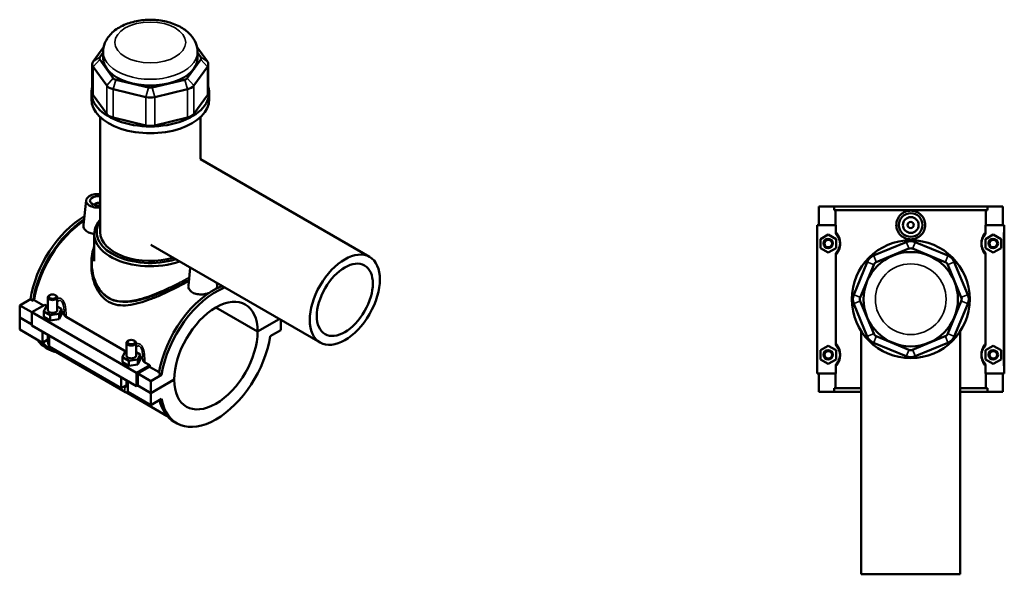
# Model space of a CAD drawing. Header units: millimetres. Extents: x -277 to 997, y -139 to 1150.
# Tile 6 of 6: x -105 to 522, y 797 to 1150. Entities that reach past the tile are written whole.
import ezdxf

# ---------------------------------------------------------------- set-up
doc = ezdxf.new("R2010")
doc.units = ezdxf.units.MM
doc.layers.add('Visible (ANSI)', color=7, linetype='Continuous', lineweight=50)
doc.layers.add('Visible Narrow (ANSI)', color=7, linetype='Continuous', lineweight=35)

msp = doc.modelspace()

# ---------------------------------------------------------------- linework, layer by layer
at = {"layer": 'Visible (ANSI)'}
for p, q in [((-51.13, 1132.75), (-57.81, 1123.44)), ((-53.65, 1126.12), (-51.49, 1129.12)), ((-51.49, 1125.46), (-51.49, 1129.45)), ((14.82, 1123.44), (8.14, 1132.75)), ((8.51, 1125.46), (8.51, 1129.45)), ((8.51, 1129.12), (10.66, 1126.12)), ((-58.38, 1121.78), (-58.38, 1103.78)), ((-45.04, 1112.8), (-53.65, 1124.79)), ((10.66, 1124.79), (2.05, 1112.8)), ((15.39, 1121.78), (15.39, 1103.78)), ((-57.81, 1120.13), (-49.2, 1108.13)), ((6.21, 1108.13), (14.82, 1120.13)), ((-22.64, 1106.89), (-43.42, 1111.86)), ((0.43, 1111.86), (-20.35, 1106.89)), ((-59, 1099.44), (-59, 1103.78)), ((-45.14, 1105.79), (-24.37, 1100.82)), ((-18.62, 1100.82), (2.15, 1105.79)), ((16.01, 1099.44), (16.01, 1103.78)), ((-49.2, 1090.13), (-57.81, 1102.12)), ((14.82, 1102.12), (6.21, 1090.13)), ((-53.37, 1014.94), (-53.37, 1088.04)), ((-24.37, 1082.81), (-45.14, 1087.78)), ((2.15, 1087.78), (-18.62, 1082.81)), ((10.38, 1061.28), (10.38, 1088.04)), ((10.38, 1061.28), (118, 999.15)), ((-62.36, 1035.09), (-64.03, 1019.53)), ((-56.87, 1032.37), (-56.87, 1032.17)), ((403.77, 1031.23), (403.77, 1019.43)), ((403.77, 1031.23), (413.44, 1031.23)), ((413.44, 1031.23), (511.11, 1031.23)), ((413.44, 1028.87), (413.44, 1031.23)), ((511.11, 1028.87), (413.44, 1028.87)), ((414.43, 1019.43), (414.43, 1028.87)), ((510.11, 1019.43), (510.11, 1028.87)), ((511.11, 1031.23), (511.11, 1028.87)), ((511.11, 1031.23), (520.77, 1031.23)), ((520.77, 1031.23), (520.77, 1019.43)), ((414.64, 1019.43), (402.77, 1019.43)), ((402.77, 1019.43), (402.77, 925.03)), ((414.64, 1019.43), (414.64, 1014.97)), ((509.91, 1014.97), (509.91, 1019.43)), ((509.91, 1019.43), (521.27, 1019.43)), ((521.27, 1019.43), (521.77, 1019.43)), ((521.77, 925.03), (521.77, 1019.43)), ((-57.12, 996.36), (-57.12, 1013.71)), ((404.77, 1010.52), (409.77, 1013.41)), ((404.77, 1004.75), (404.77, 1010.52)), ((409.77, 1013.41), (414.77, 1010.52)), ((414.77, 1010.52), (414.77, 1004.75)), ((459.4, 1008.54), (438.63, 999.94)), ((485.92, 999.94), (465.14, 1008.54)), ((514.77, 1013.41), (509.77, 1010.52)), ((509.77, 1010.52), (509.77, 1004.75)), ((519.77, 1010.52), (514.77, 1013.41)), ((519.77, 1004.75), (519.77, 1010.52)), ((-21.12, 1006.72), (86.5, 944.59)), ((409.77, 1001.86), (404.77, 1004.75)), ((414.77, 1004.75), (409.77, 1001.86)), ((440.35, 995.78), (461.13, 1004.39)), ((463.42, 1004.39), (484.2, 995.78)), ((509.77, 1004.75), (514.77, 1001.86)), ((514.77, 1001.86), (519.77, 1004.75)), ((414.64, 1000.3), (414.64, 944.17)), ((509.91, 944.17), (509.91, 1000.3)), ((-59, 995.26), (-59, 993.84)), ((3.93, 992.25), (2.72, 980.99)), ((434.57, 995.88), (425.96, 975.1)), ((430.12, 973.38), (438.73, 994.16)), ((485.82, 994.16), (494.43, 973.38)), ((498.58, 975.1), (489.98, 995.88)), ((20.88, 982.47), (21.05, 980.9)), ((-104.58, 968.29), (-97.74, 972.24)), ((-96.08, 971.28), (-97.74, 972.24)), ((-95.37, 971.68), (-96.08, 971.28)), ((-89.41, 968.24), (-95.37, 971.68)), ((-86.65, 973.42), (-86.65, 965.19)), ((-85.35, 974.89), (-85.77, 974.64)), ((-81.95, 974.89), (-81.53, 974.64)), ((-80.65, 973.42), (-80.65, 965.19)), ((438.73, 950.31), (430.12, 971.08)), ((494.43, 971.08), (485.82, 950.31)), ((-104.58, 968.29), (-96.94, 963.88)), ((-104.58, 960.68), (-104.58, 968.29)), ((-88.55, 968.73), (-96.94, 963.88)), ((-89.23, 964.33), (-87.73, 967.55)), ((-88.55, 968.73), (-86.77, 967.7)), ((-87.73, 967.55), (-86.65, 967.72)), ((-80.65, 967.54), (-78.07, 966.05)), ((-78.07, 966.05), (-79.57, 962.83)), ((-78.07, 962.79), (-78.07, 966.05)), ((46.74, 951.62), (20.19, 966.95)), ((20.26, 966.99), (46.74, 951.7)), ((425.96, 969.36), (434.57, 948.59)), ((489.98, 948.59), (498.58, 969.36)), ((-104.58, 960.68), (-96.94, 956.27)), ((-104.58, 960.6), (-104.51, 960.64)), ((-104.58, 952.98), (-104.58, 960.6)), ((-96.94, 956.19), (-104.58, 960.6)), ((-96.94, 963.88), (-96.94, 955.45)), ((-96.94, 963.88), (-30.19, 925.35)), ((-89.23, 961.06), (-89.23, 964.33)), ((-85.14, 961.97), (-89.23, 964.33)), ((-89.23, 961.06), (-85.14, 958.71)), ((-79.57, 962.83), (-85.14, 961.97)), ((-85.14, 958.71), (-85.14, 961.97)), ((-85.14, 958.71), (-79.57, 959.57)), ((-79.57, 959.57), (-79.57, 962.83)), ((-79.57, 959.57), (-78.07, 962.79)), ((-75.02, 960.92), (-36.7, 938.79)), ((46.74, 951.7), (60.46, 959.62)), ((60.53, 959.58), (46.74, 951.62)), ((61.59, 952.58), (61.59, 958.97)), ((-104.58, 952.98), (-90.01, 944.57)), ((-96.94, 955.45), (-30.19, 916.92)), ((54.75, 948.63), (61.59, 952.58)), ((-90.01, 944.57), (-90.01, 951.45)), ((-86.65, 946.52), (-90.01, 944.57)), ((-86.65, 949.51), (-86.65, 945.8)), ((-85.77, 949), (-85.77, 942.12)), ((-35.28, 945.98), (-35.71, 945.74)), ((-31.89, 945.98), (-31.47, 945.74)), ((430.77, 951.89), (430.77, 797.23)), ((461.13, 940.08), (440.35, 948.68)), ((484.2, 948.68), (463.42, 940.08)), ((493.77, 951.89), (493.77, 797.23)), ((-86.41, 940.49), (-88.08, 941.46)), ((-85.92, 941.34), (-84.03, 940.25)), ((-85.77, 942.12), (-39.95, 915.67)), ((-36.59, 936.29), (-36.59, 944.51)), ((-30.59, 936.29), (-30.59, 944.51)), ((404.77, 939.72), (409.77, 942.61)), ((404.77, 933.95), (404.77, 939.72)), ((409.77, 942.61), (414.77, 939.72)), ((414.77, 939.72), (414.77, 933.95)), ((438.63, 944.53), (459.4, 935.92)), ((465.14, 935.92), (485.92, 944.53)), ((514.77, 942.61), (509.77, 939.72)), ((509.77, 939.72), (509.77, 933.95)), ((519.77, 939.72), (514.77, 942.61)), ((519.77, 933.95), (519.77, 939.72)), ((-83.03, 939.53), (-37.21, 913.07)), ((-39.16, 935.42), (-37.67, 938.64)), ((-39.16, 932.16), (-39.16, 935.42)), ((-35.08, 933.07), (-39.16, 935.42)), ((-37.67, 938.64), (-36.59, 938.81)), ((-29.5, 933.93), (-35.08, 933.07)), ((-30.59, 938.64), (-28.01, 937.15)), ((-28.01, 937.15), (-29.5, 933.93)), ((-29.5, 930.66), (-29.5, 933.93)), ((-29.5, 930.66), (-28.01, 933.88)), ((-28.01, 933.88), (-28.01, 937.15)), ((409.77, 931.06), (404.77, 933.95)), ((414.77, 933.95), (409.77, 931.06)), ((509.77, 933.95), (514.77, 931.06)), ((514.77, 931.06), (519.77, 933.95)), ((-39.16, 932.16), (-35.08, 929.8)), ((-35.08, 929.8), (-35.08, 933.07)), ((-35.08, 929.8), (-29.5, 930.66)), ((-30.19, 925.35), (-21.8, 930.19)), ((-21.95, 929.29), (-29.49, 924.94)), ((-24.96, 932.01), (-21.8, 930.19)), ((-15.86, 925.77), (-21.95, 929.29)), ((414.64, 929.5), (414.64, 925.03)), ((509.91, 925.03), (509.91, 929.5)), ((-39.95, 915.67), (-39.95, 922.55)), ((-30.19, 916.92), (-30.19, 925.35)), ((-29.49, 924.94), (-21.14, 920.12)), ((-29.49, 924.94), (-29.49, 917.32)), ((-14.31, 924.07), (-21.14, 920.12)), ((-21.14, 912.51), (-6.29, 921.08)), ((-6.29, 921), (-21.14, 912.42)), ((-14.31, 924.07), (-15.97, 925.03)), ((-6.36, 921.04), (-6.29, 921)), ((402.77, 925.03), (414.64, 925.03)), ((403.77, 925.03), (403.77, 913.23)), ((414.43, 915.59), (414.43, 925.03)), ((521.27, 925.03), (509.91, 925.03)), ((510.11, 915.59), (510.11, 925.03)), ((520.77, 925.03), (520.77, 913.23)), ((521.77, 925.03), (521.27, 925.03)), ((-36.59, 917.61), (-39.95, 915.67)), ((-36.59, 916.89), (-36.59, 920.61)), ((-35.71, 920.1), (-35.71, 913.22)), ((-29.49, 917.32), (-30.19, 916.92)), ((-21.14, 912.42), (-29.56, 917.28)), ((-29.49, 917.32), (-21.14, 912.51)), ((-21.14, 920.12), (-21.14, 912.51)), ((430.77, 915.59), (413.44, 915.59)), ((413.44, 913.23), (413.44, 915.59)), ((511.11, 915.59), (493.77, 915.59)), ((511.11, 915.59), (511.11, 913.23)), ((-36.14, 912.6), (-10.72, 897.92)), ((-35.71, 913.22), (-21.14, 904.81)), ((-21.14, 912.42), (-21.14, 904.81)), ((-21.14, 904.81), (-14.31, 908.76)), ((413.44, 913.23), (403.77, 913.23)), ((413.44, 913.23), (430.77, 913.23)), ((493.77, 913.23), (511.11, 913.23)), ((520.77, 913.23), (511.11, 913.23)), ((-4.64, 893.28), (-6.31, 894.25)), ((430.77, 797.23), (493.77, 797.23))]:
    msp.add_line(p, q, dxfattribs=at)
for centre, radius in [((462.27, 1019.43), 7.5), ((462.27, 1019.43), 5), ((462.27, 1019.43), 2), ((409.77, 1007.63), 3), ((409.77, 1007.63), 2.4), ((462.27, 972.23), 37.5), ((514.77, 1007.63), 3), ((514.77, 1007.63), 2.4), ((462.27, 972.23), 30), ((409.77, 936.83), 3), ((514.77, 936.83), 3), ((409.77, 936.83), 2.4), ((514.77, 936.83), 2.4)]:
    msp.add_circle(centre, radius, dxfattribs=at)
for centre, radius, start, end in [((462.27, 1001.61), 7.5, 67.5, 112.5), ((462.27, 1001.61), 3, 67.5, 112.5), ((441.5, 993.01), 7.5, 112.5, 157.5), ((483.05, 993.01), 7.5, 22.5, 67.5), ((441.5, 993.01), 3, 112.5, 157.5), ((483.05, 993.01), 3, 22.5, 67.5), ((432.89, 972.23), 7.5, 157.5, 202.5), ((432.89, 972.23), 3, 157.5, 202.5), ((491.66, 972.23), 3, 337.5, 22.5), ((491.66, 972.23), 7.5, 337.5, 22.5), ((441.5, 951.46), 7.5, 202.5, 247.5), ((441.5, 951.46), 3, 202.5, 247.5), ((483.05, 951.46), 3, 292.5, 337.5), ((483.05, 951.46), 7.5, 292.5, 337.5), ((462.27, 942.85), 3, 247.5, 292.5), ((462.27, 942.85), 7.5, 247.5, 292.5)]:
    msp.add_arc(centre, radius, start, end, dxfattribs=at)
for centre, major_axis, start_param, end_param in [((-50.88, 1121.78), (-7.5, 0), 5.890486, 6.675884), ((-50.88, 1125.46), (-3, 0), 5.890486, 6.675884), ((-21.49, 1125.46), (-30, 0), 0, 3.141593), ((7.89, 1125.46), (3, 0), 5.890486, 6.675884), ((7.89, 1121.78), (7.5, 0), 5.890486, 6.675884), ((-42.27, 1113.46), (-3, 0), 0.392699, 1.178097), ((-0.72, 1113.46), (-3, 0), 1.963495, 2.748894), ((-21.49, 1103.78), (-37.5, 0), 6.101395, 9.606568), ((-50.88, 1103.78), (-7.5, 0), 0, 0.392699), ((-42.27, 1109.79), (-7.5, 0), 0.392699, 1.178097), ((-21.49, 1108.49), (-3, 0), 1.178097, 1.963495), ((-0.72, 1109.79), (7.5, 0), 5.105088, 5.890486), ((7.89, 1103.78), (7.5, 0), 5.890486, 6.283185), ((-21.49, 1099.44), (-37.5, 0), 0, 3.141593), ((-21.49, 1104.82), (7.5, 0), 4.31969, 5.105088), ((-42.27, 1091.78), (-7.5, 0), 0.392699, 1.178097), ((-0.72, 1091.78), (-7.5, 0), 1.963495, 2.748894), ((-21.49, 1086.82), (-7.5, 0), 1.178097, 1.963495), ((-54.87, 1034.82), (-7.5, 0), 4.510971, 8.055399), ((-54.87, 1034.82), (-5, 0), 4.407604, 8.158767), ((-54.87, 1032.37), (-2, 0), 3.863994, 6.460896), ((-63.21, 984.52), (-24.86, -43.06), 3.933405, 5.308115), ((-61.55, 983.56), (24.86, 43.06), 0.845821, 2.166522), ((-61.55, 983.56), (-24.38, -42.22), 3.991299, 5.304274), ((-21.49, 1013.71), (-35.62, 0), 5.820231, 8.404302), ((-21.49, 1014.94), (-34.12, 0), 5.918023, 8.348168), ((-21.49, 1014.94), (-31.87, 0), 0, 2.043756), ((18.56, 937.31), (24.86, 43.06), 0.626847, 2.166522), ((20.22, 936.35), (-24.86, -43.06), 3.76844, 5.308115), ((-83.65, 973.42), (3, 0), 2.356194, 7.068583), ((20.22, 936.35), (18.75, 32.48), 5.49912, 8.638046), ((-83.65, 965.19), (-3, 0), 0, 3.141593), ((-83.65, 961.92), (7.5, 0), 0.100415, 0.732403), ((-63.21, 984.52), (-24.86, -43.06), 6.018619, 6.283185), ((20.22, 936.35), (-24.86, -43.06), 5.687459, 8.449708), ((20.22, 936.35), (-18.75, -32.48), 5.49912, 8.638046), ((-61.55, 983.56), (-24.86, -43.06), 6.018619, 6.468508), ((-61.55, 983.56), (-24.38, -42.22), 6.099993, 6.283185), ((-33.59, 944.51), (3, 0), 2.356194, 7.068583), ((-33.59, 936.29), (-3, 0), 0, 3.141593), ((-33.59, 933.02), (7.5, 0), 0.100415, 0.732403), ((11.88, 941.17), (-24.37, -42.22), 5.283326, 5.304274), ((18.56, 937.31), (-24.86, -43.06), 5.736033, 6.283185)]:
    msp.add_ellipse(centre, major_axis=major_axis, ratio=0.57735, start_param=start_param, end_param=end_param, dxfattribs=at)
for centre, major_axis in [((102.25, 971.87), (15.75, 27.28)), ((102.25, 971.87), (12.6, 21.82)), ((-83.65, 973.91), (-2.4, 0)), ((-33.59, 945), (-2.4, 0))]:
    msp.add_ellipse(centre, major_axis=major_axis, ratio=0.57735, dxfattribs=at)
for points, knots in [([(8.51, 1129.45), (8.51, 1131.41), (8.11, 1133.36), (6.62, 1137.1), (5.47, 1138.85), (2.43, 1142.27), (0.43, 1143.82), (-4.35, 1146.59), (-7.2, 1147.72), (-13.25, 1149.32), (-16.46, 1149.78), (-22.88, 1150.03), (-26.1, 1149.82), (-32.33, 1148.75), (-35.34, 1147.88), (-40.93, 1145.43), (-43.5, 1143.85), (-47.65, 1140.01), (-49.31, 1137.8), (-51.08, 1133.43), (-51.49, 1131.44), (-51.49, 1129.45)], [5.497787, 5.497787, 5.497787, 5.497787, 5.724061, 5.724061, 5.972655, 5.972655, 6.280794, 6.280794, 6.639293, 6.639293, 7.001271, 7.001271, 7.358694, 7.358694, 7.718377, 7.718377, 8.081879, 8.081879, 8.409199, 8.409199, 8.63938, 8.63938, 8.63938, 8.63938]), ([(471.49, 1019.43), (471.49, 1018.28), (471.26, 1017.05), (470.31, 1014.79), (469.59, 1013.76), (467.96, 1012.15), (466.92, 1011.45), (464.66, 1010.52), (463.43, 1010.29), (461.12, 1010.29), (459.89, 1010.52), (457.62, 1011.45), (456.59, 1012.15), (454.95, 1013.76), (454.24, 1014.79), (453.29, 1017.05), (453.06, 1018.28), (453.06, 1020.59), (453.29, 1021.82), (454.24, 1024.08), (454.95, 1025.1), (456.59, 1026.72), (457.62, 1027.42), (459.89, 1028.34), (461.12, 1028.57), (463.43, 1028.57), (464.66, 1028.34), (466.92, 1027.42), (467.96, 1026.72), (469.59, 1025.1), (470.31, 1024.08), (471.26, 1021.82), (471.49, 1020.59), (471.49, 1019.43)], [0, 0, 0, 0, 0.347008, 0.347008, 0.694017, 0.694017, 1.040329, 1.040329, 1.38664, 1.38664, 1.732952, 1.732952, 2.079264, 2.079264, 2.426272, 2.426272, 2.773281, 2.773281, 3.120289, 3.120289, 3.467297, 3.467297, 3.813609, 3.813609, 4.159921, 4.159921, 4.506233, 4.506233, 4.852545, 4.852545, 5.199553, 5.199553, 5.546561, 5.546561, 5.546561, 5.546561]), ([(-57.12, 1013.84), (-57.55, 1013.87), (-57.98, 1013.92), (-59.53, 1014.19), (-60.57, 1014.56), (-62.21, 1015.5), (-62.91, 1016.14), (-63.84, 1017.58), (-64.06, 1018.39), (-64.05, 1019.27), (-64.04, 1019.4), (-64.03, 1019.53)], [2.298588, 2.298588, 2.298588, 2.298588, 2.426272, 2.426272, 2.773281, 2.773281, 3.120289, 3.120289, 3.467297, 3.467297, 3.525259, 3.525259, 3.525259, 3.525259]), ([(414.64, 1014.97), (414.64, 1014.49), (414.73, 1014.02), (415.05, 1013.14), (415.29, 1012.74), (415.58, 1012.38)], [-0.2816649, -0.2816649, -0.2816649, -0.2816649, -0.139591, -0.139591, 0, 0, 0, 0]), ([(508.97, 1012.38), (509.26, 1012.74), (509.49, 1013.15), (509.82, 1014.03), (509.91, 1014.49), (509.91, 1014.97)], [-0.2813417, -0.2813417, -0.2813417, -0.2813417, -0.1416234, -0.1416234, 0, 0, 0, 0]), ([(415.58, 1012.38), (415.68, 1012.26), (415.78, 1012.12), (416.05, 1011.74), (416.23, 1011.47), (416.55, 1010.87), (416.68, 1010.57), (416.92, 1009.92), (417.03, 1009.57), (417.17, 1008.9), (417.22, 1008.58), (417.26, 1008.05), (417.27, 1007.84), (417.27, 1007.63), (417.27, 1007.42), (417.26, 1007.21), (417.22, 1006.68), (417.17, 1006.37), (417.03, 1005.69), (416.92, 1005.35), (416.68, 1004.69), (416.55, 1004.4), (416.23, 1003.8), (416.05, 1003.52), (415.78, 1003.14), (415.68, 1003.01), (415.58, 1002.89)], [0.493217, 0.493217, 0.493217, 0.493217, 0.689143, 0.689143, 0.977893, 0.977893, 1.20067, 1.20067, 1.396602, 1.396602, 1.547319, 1.547319, 1.641517, 1.641517, 1.641517, 1.735716, 1.735716, 1.886433, 1.886433, 2.082365, 2.082365, 2.305142, 2.305142, 2.593892, 2.593892, 2.789818, 2.789818, 2.789818, 2.789818]), ([(508.97, 1002.89), (508.87, 1003.01), (508.76, 1003.14), (508.49, 1003.52), (508.32, 1003.8), (508, 1004.4), (507.86, 1004.69), (507.62, 1005.35), (507.52, 1005.69), (507.37, 1006.37), (507.33, 1006.68), (507.28, 1007.21), (507.27, 1007.42), (507.27, 1007.63), (507.27, 1007.84), (507.28, 1008.05), (507.33, 1008.58), (507.37, 1008.9), (507.52, 1009.57), (507.62, 1009.92), (507.86, 1010.57), (508, 1010.87), (508.32, 1011.47), (508.49, 1011.74), (508.76, 1012.12), (508.87, 1012.26), (508.97, 1012.38)], [0.493216, 0.493216, 0.493216, 0.493216, 0.689142, 0.689142, 0.977892, 0.977892, 1.200669, 1.200669, 1.396601, 1.396601, 1.547318, 1.547318, 1.641516, 1.641516, 1.641516, 1.735715, 1.735715, 1.886432, 1.886432, 2.082364, 2.082364, 2.305141, 2.305141, 2.59389, 2.59389, 2.789817, 2.789817, 2.789817, 2.789817]), ([(-59, 995.26), (-59, 996.26), (-58.95, 997.26), (-58.77, 999.2), (-58.63, 1000.14), (-58.28, 1001.96), (-58.07, 1002.84), (-57.62, 1004.4), (-57.38, 1005.09), (-57.12, 1005.77)], [26.868703, 26.868703, 26.868703, 26.868703, 27.207509, 27.207509, 27.534242, 27.534242, 27.845535, 27.845535, 28.098963, 28.098963, 28.098963, 28.098963]), ([(415.58, 1002.89), (415.29, 1002.53), (415.05, 1002.12), (414.73, 1001.24), (414.64, 1000.77), (414.64, 1000.3)], [-0.2813417, -0.2813417, -0.2813417, -0.2813417, -0.1416234, -0.1416234, 0, 0, 0, 0]), ([(509.91, 1000.3), (509.91, 1000.77), (509.82, 1001.24), (509.49, 1002.12), (509.26, 1002.53), (508.97, 1002.89)], [-0.2816649, -0.2816649, -0.2816649, -0.2816649, -0.139591, -0.139591, 0, 0, 0, 0]), ([(3.03, 983.8), (1.82, 983.12), (0.55, 982.43), (-2.9, 980.6), (-5.15, 979.45), (-9.78, 977.18), (-12.16, 976.07), (-16.9, 973.99), (-19.25, 973.03), (-23.8, 971.32), (-26.17, 970.52), (-30.9, 969.22), (-33.26, 968.72), (-37.83, 968.21), (-40.05, 968.2), (-44.25, 968.86), (-46.22, 969.52), (-49.8, 971.59), (-51.41, 972.99), (-54.18, 976.36), (-55.34, 978.32), (-57.19, 982.54), (-57.88, 984.8), (-58.78, 989.35), (-59, 991.64), (-59, 993.84)], [6.277851, 6.277851, 6.277851, 6.277851, 6.748679, 6.748679, 7.490279, 7.490279, 8.23188, 8.23188, 8.97348, 8.97348, 9.733649, 9.733649, 10.493818, 10.493818, 11.253987, 11.253987, 12.014156, 12.014156, 12.774325, 12.774325, 13.534494, 13.534494, 14.294663, 14.294663, 15.054832, 15.054832, 15.054832, 15.054832]), ([(15.57, 976.04), (15.51, 976.02), (15.44, 976), (14.24, 975.64), (13.01, 975.41), (10.71, 975.22), (9.48, 975.25), (7.22, 975.65), (6.18, 976.02), (5.36, 976.49), (4.54, 976.96), (3.84, 977.6), (2.92, 979.04), (2.69, 979.85), (2.7, 980.73), (2.71, 980.86), (2.73, 980.99)], [4.484937, 4.484937, 4.484937, 4.484937, 4.506233, 4.506233, 4.852545, 4.852545, 5.199553, 5.199553, 5.546561, 5.546561, 5.546561, 5.89357, 5.89357, 6.240578, 6.240578, 6.29854, 6.29854, 6.29854, 6.29854]), ([(21.05, 980.9), (21.06, 980.81), (21.06, 980.71), (21.05, 980.07), (20.83, 979.48), (20.39, 978.92)], [3.4122711, 3.4122711, 3.4122711, 3.4122711, 3.4672974, 3.4672974, 3.8008812, 3.8008812, 3.8008812, 3.8008812]), ([(-76.19, 962.36), (-76.14, 962.09), (-76.02, 961.83), (-75.63, 961.34), (-75.36, 961.11), (-75.02, 960.92)], [-0.2813417, -0.2813417, -0.2813417, -0.2813417, -0.1416234, -0.1416234, 0, 0, 0, 0]), ([(-86.65, 945.8), (-86.65, 945.27), (-86.58, 944.76), (-86.34, 943.79), (-86.18, 943.32), (-85.91, 942.73), (-85.84, 942.6), (-85.77, 942.47)], [1.5707963, 1.5707963, 1.5707963, 1.5707963, 1.8849556, 1.8849556, 2.1991149, 2.1991149, 2.2930913, 2.2930913, 2.2930913, 2.2930913]), ([(-85.47, 941.95), (-85.39, 941.83), (-85.31, 941.7), (-84.94, 941.18), (-84.62, 940.8), (-83.89, 940.1), (-83.49, 939.79), (-83.03, 939.53)], [2.4192976, 2.4192976, 2.4192976, 2.4192976, 2.5132741, 2.5132741, 2.8274334, 2.8274334, 3.1415927, 3.1415927, 3.1415927, 3.1415927]), ([(414.64, 944.17), (414.64, 943.69), (414.73, 943.22), (415.05, 942.34), (415.29, 941.94), (415.58, 941.58)], [-0.2816649, -0.2816649, -0.2816649, -0.2816649, -0.139591, -0.139591, 0, 0, 0, 0]), ([(415.58, 941.58), (415.68, 941.46), (415.78, 941.32), (416.05, 940.94), (416.23, 940.67), (416.55, 940.07), (416.68, 939.77), (416.92, 939.12), (417.03, 938.77), (417.17, 938.1), (417.22, 937.78), (417.26, 937.25), (417.27, 937.04), (417.27, 936.83), (417.27, 936.62), (417.26, 936.41), (417.22, 935.88), (417.17, 935.57), (417.03, 934.89), (416.92, 934.55), (416.68, 933.89), (416.55, 933.6), (416.23, 933), (416.05, 932.72), (415.78, 932.34), (415.68, 932.21), (415.58, 932.09)], [0.493217, 0.493217, 0.493217, 0.493217, 0.689143, 0.689143, 0.977893, 0.977893, 1.20067, 1.20067, 1.396602, 1.396602, 1.547319, 1.547319, 1.641517, 1.641517, 1.641517, 1.735716, 1.735716, 1.886433, 1.886433, 2.082365, 2.082365, 2.305142, 2.305142, 2.593892, 2.593892, 2.789818, 2.789818, 2.789818, 2.789818]), ([(508.97, 932.09), (508.87, 932.21), (508.76, 932.34), (508.49, 932.72), (508.32, 933), (508, 933.6), (507.86, 933.89), (507.62, 934.55), (507.52, 934.89), (507.37, 935.57), (507.33, 935.88), (507.28, 936.41), (507.27, 936.62), (507.27, 936.83), (507.27, 937.04), (507.28, 937.25), (507.33, 937.78), (507.37, 938.1), (507.52, 938.77), (507.62, 939.12), (507.86, 939.77), (508, 940.07), (508.32, 940.67), (508.49, 940.94), (508.76, 941.32), (508.87, 941.46), (508.97, 941.58)], [0.492949, 0.492949, 0.492949, 0.492949, 0.688878, 0.688878, 0.977628, 0.977628, 1.200401, 1.200401, 1.396334, 1.396334, 1.547051, 1.547051, 1.641249, 1.641249, 1.641249, 1.735447, 1.735447, 1.886165, 1.886165, 2.082097, 2.082097, 2.30487, 2.30487, 2.59362, 2.59362, 2.789549, 2.789549, 2.789549, 2.789549]), ([(508.97, 941.58), (509.26, 941.94), (509.49, 942.35), (509.82, 943.23), (509.91, 943.69), (509.91, 944.17)], [-0.2813417, -0.2813417, -0.2813417, -0.2813417, -0.1416234, -0.1416234, 0, 0, 0, 0]), ([(-26.12, 933.45), (-26.08, 933.19), (-25.96, 932.92), (-25.56, 932.43), (-25.29, 932.21), (-24.96, 932.01)], [-0.2813417, -0.2813417, -0.2813417, -0.2813417, -0.1416234, -0.1416234, 0, 0, 0, 0]), ([(415.58, 932.09), (415.29, 931.73), (415.05, 931.32), (414.73, 930.44), (414.64, 929.97), (414.64, 929.5)], [-0.2813417, -0.2813417, -0.2813417, -0.2813417, -0.1416234, -0.1416234, 0, 0, 0, 0]), ([(509.91, 929.5), (509.91, 929.97), (509.82, 930.44), (509.49, 931.32), (509.26, 931.73), (508.97, 932.09)], [-0.2816649, -0.2816649, -0.2816649, -0.2816649, -0.139591, -0.139591, 0, 0, 0, 0]), ([(-37.21, 913.07), (-36.75, 912.81), (-36.24, 912.59), (-35.23, 912.39), (-34.77, 912.35), (-34.3, 912.41)], [3.1415927, 3.1415927, 3.1415927, 3.1415927, 3.4557519, 3.4557519, 3.6781723, 3.6781723, 3.6781723, 3.6781723])]:
    msp.add_open_spline(points, degree=3, knots=knots, dxfattribs=at)
at = {"layer": 'Visible Narrow (ANSI)'}
for p, q in [((-57.81, 1123.44), (-53.65, 1126.12)), ((-53.65, 1124.79), (-57.81, 1120.13)), ((10.66, 1126.12), (14.82, 1123.44)), ((10.66, 1124.79), (14.82, 1120.13)), ((-57.81, 1102.12), (-57.81, 1120.13)), ((14.82, 1120.13), (14.82, 1102.12)), ((-45.04, 1112.8), (-49.2, 1108.13)), ((-43.42, 1111.86), (-45.14, 1105.79)), ((0.43, 1111.86), (2.15, 1105.79)), ((2.05, 1112.8), (6.21, 1108.13)), ((-49.2, 1108.13), (-49.2, 1090.13)), ((-45.14, 1087.78), (-45.14, 1105.79)), ((-22.64, 1106.89), (-24.37, 1100.82)), ((-20.35, 1106.89), (-18.62, 1100.82)), ((2.15, 1105.79), (2.15, 1087.78)), ((6.21, 1090.13), (6.21, 1108.13)), ((-24.37, 1100.82), (-24.37, 1082.81)), ((-18.62, 1082.81), (-18.62, 1100.82)), ((521.27, 1014.71), (521.27, 929.75)), ((461.04, 1004.59), (459.49, 1008.34)), ((463.51, 1004.59), (465.06, 1008.34)), ((438.71, 999.73), (440.26, 995.99)), ((484.28, 995.99), (485.83, 999.73)), ((438.52, 994.24), (434.78, 995.79)), ((486.03, 994.24), (489.77, 995.79)), ((429.91, 973.47), (426.17, 975.02)), ((429.91, 971), (426.17, 969.45)), ((494.63, 973.47), (498.38, 975.02)), ((494.63, 971), (498.38, 969.45)), ((438.52, 950.22), (434.78, 948.67)), ((440.26, 948.48), (438.71, 944.73)), ((484.28, 948.48), (485.83, 944.73)), ((486.03, 950.22), (489.77, 948.67)), ((461.04, 939.87), (459.49, 936.13)), ((463.51, 939.87), (465.06, 936.13))]:
    msp.add_line(p, q, dxfattribs=at)
msp.add_circle((462.27, 972.23), 22.5, dxfattribs=at)
msp.add_ellipse((-21.49, 1135.57), major_axis=(22.5, 0), ratio=0.57735, dxfattribs=at)
for centre, major_axis, start_param, end_param in [((-21.49, 1129.45), (-30, 0), 0, 3.141593), ((-83.65, 945.8), (-3, 0), 0, 0.785398), ((-81.53, 942.12), (-1.5, -2.6), 5.497787, 6.283185), ((-35.71, 915.67), (-1.5, -2.6), 4.354069, 6.283185), ((-33.59, 916.89), (-3, 0), 0, 0.785398)]:
    msp.add_ellipse(centre, major_axis=major_axis, ratio=0.57735, start_param=start_param, end_param=end_param, dxfattribs=at)
for points, knots in [([(414.64, 1000.3), (414.68, 1000.34), (414.71, 1000.38), (414.93, 1000.62), (415.13, 1000.85), (415.61, 1001.47), (415.89, 1001.88), (416.4, 1002.78), (416.63, 1003.22), (417.02, 1004.2), (417.19, 1004.72), (417.42, 1005.73), (417.5, 1006.21), (417.57, 1007), (417.59, 1007.32), (417.59, 1007.63), (417.59, 1007.95), (417.57, 1008.26), (417.5, 1009.06), (417.42, 1009.53), (417.19, 1010.55), (417.02, 1011.06), (416.63, 1012.04), (416.4, 1012.49), (415.89, 1013.38), (415.61, 1013.79), (415.13, 1014.41), (414.93, 1014.65), (414.71, 1014.89), (414.68, 1014.93), (414.64, 1014.97)], [-2.874591, -2.874591, -2.874591, -2.874591, -2.825799, -2.825799, -2.593892, -2.593892, -2.305142, -2.305142, -2.082365, -2.082365, -1.886433, -1.886433, -1.735716, -1.735716, -1.641517, -1.641517, -1.641517, -1.547319, -1.547319, -1.396602, -1.396602, -1.20067, -1.20067, -0.977893, -0.977893, -0.689143, -0.689143, -0.457236, -0.457236, -0.408444, -0.408444, -0.408444, -0.408444]), ([(509.91, 1014.97), (509.87, 1014.93), (509.83, 1014.89), (509.61, 1014.65), (509.42, 1014.41), (508.94, 1013.79), (508.66, 1013.38), (508.14, 1012.49), (507.92, 1012.04), (507.53, 1011.06), (507.36, 1010.55), (507.13, 1009.53), (507.05, 1009.06), (506.98, 1008.26), (506.96, 1007.95), (506.96, 1007.63), (506.96, 1007.32), (506.98, 1007), (507.05, 1006.21), (507.13, 1005.73), (507.36, 1004.72), (507.53, 1004.2), (507.92, 1003.22), (508.14, 1002.78), (508.66, 1001.88), (508.94, 1001.47), (509.42, 1000.85), (509.61, 1000.62), (509.83, 1000.38), (509.87, 1000.34), (509.91, 1000.3)], [-2.87459, -2.87459, -2.87459, -2.87459, -2.825798, -2.825798, -2.59389, -2.59389, -2.305141, -2.305141, -2.082364, -2.082364, -1.886432, -1.886432, -1.735715, -1.735715, -1.641516, -1.641516, -1.641516, -1.547318, -1.547318, -1.396601, -1.396601, -1.200669, -1.200669, -0.977892, -0.977892, -0.689142, -0.689142, -0.457235, -0.457235, -0.408443, -0.408443, -0.408443, -0.408443]), ([(3.28, 986.13), (0.91, 984.8), (-1.73, 983.39), (-7.71, 980.37), (-11.1, 978.76), (-18.62, 975.52), (-22.75, 973.94), (-30.3, 971.77), (-33.75, 971.06), (-39.69, 970.8), (-42.23, 971.05), (-45.62, 972.12), (-46.6, 972.54), (-49.34, 974.04), (-50.95, 975.37), (-53.05, 977.8), (-53.71, 978.71), (-55.67, 981.85), (-56.68, 984.29), (-58.03, 989.21), (-58.41, 991.68), (-58.63, 997.53), (-58.23, 1000.91), (-57.22, 1004.21), (-57.17, 1004.37), (-57.12, 1004.52)], [18.062014, 18.062014, 18.062014, 18.062014, 18.999309, 18.999309, 20.08843, 20.08843, 21.400421, 21.400421, 22.53585, 22.53585, 23.430496, 23.430496, 23.81922, 23.81922, 24.562752, 24.562752, 24.956496, 24.956496, 25.853223, 25.853223, 26.698806, 26.698806, 27.860104, 27.860104, 27.916331, 27.916331, 27.916331, 27.916331]), ([(-59, 995.27), (-59, 994.77), (-58.98, 994.27), (-58.85, 991.31), (-58.45, 988.83), (-57.04, 983.89), (-55.99, 981.44), (-53.99, 978.28), (-53.31, 977.36), (-51.16, 974.91), (-49.51, 973.56), (-46.72, 972.03), (-45.71, 971.6), (-42.26, 970.48), (-39.68, 970.21), (-33.64, 970.39), (-30.14, 971.06), (-22.49, 973.15), (-18.3, 974.69), (-10.7, 977.88), (-7.28, 979.46), (-1.49, 982.34), (0.93, 983.61), (3.14, 984.84)], [-26.868703, -26.868703, -26.868703, -26.868703, -26.698806, -26.698806, -25.853223, -25.853223, -24.956496, -24.956496, -24.562752, -24.562752, -23.81922, -23.81922, -23.430496, -23.430496, -22.53585, -22.53585, -21.400421, -21.400421, -20.08843, -20.08843, -18.999309, -18.999309, -18.147989, -18.147989, -18.147989, -18.147989]), ([(-75.02, 960.92), (-75.02, 961.08), (-75.03, 961.25), (-75.04, 962.22), (-75.07, 963.03), (-75.17, 964.85), (-75.26, 965.88), (-75.53, 967.67), (-75.69, 968.44), (-76.1, 969.82), (-76.35, 970.43), (-76.9, 971.4), (-77.18, 971.77), (-77.69, 972.26), (-77.9, 972.42), (-78.13, 972.55), (-78.35, 972.68), (-78.58, 972.77), (-79.2, 972.94), (-79.59, 972.95), (-80.2, 972.85), (-80.43, 972.79), (-80.65, 972.71)], [-2.874591, -2.874591, -2.874591, -2.874591, -2.825799, -2.825799, -2.593892, -2.593892, -2.305142, -2.305142, -2.082365, -2.082365, -1.886433, -1.886433, -1.735716, -1.735716, -1.641517, -1.641517, -1.641517, -1.547319, -1.547319, -1.396602, -1.396602, -1.306046, -1.306046, -1.306046, -1.306046]), ([(-80.65, 970.56), (-80.6, 970.6), (-80.55, 970.65), (-80.21, 970.97), (-79.89, 971.19), (-79.31, 971.39), (-79.06, 971.42), (-78.65, 971.34), (-78.49, 971.29), (-78.35, 971.2), (-78.2, 971.11), (-78.06, 971), (-77.71, 970.64), (-77.52, 970.35), (-77.15, 969.6), (-76.98, 969.11), (-76.69, 967.98), (-76.57, 967.35), (-76.37, 965.85), (-76.3, 964.99), (-76.22, 963.53), (-76.2, 962.95), (-76.19, 962.36)], [1.168407, 1.168407, 1.168407, 1.168407, 1.20067, 1.20067, 1.396602, 1.396602, 1.547319, 1.547319, 1.641517, 1.641517, 1.641517, 1.735716, 1.735716, 1.886433, 1.886433, 2.082365, 2.082365, 2.305142, 2.305142, 2.593892, 2.593892, 2.789818, 2.789818, 2.789818, 2.789818]), ([(-24.96, 932.01), (-24.96, 932.18), (-24.96, 932.35), (-24.98, 933.31), (-25, 934.12), (-25.11, 935.95), (-25.19, 936.97), (-25.47, 938.76), (-25.62, 939.53), (-26.04, 940.91), (-26.28, 941.53), (-26.84, 942.49), (-27.11, 942.87), (-27.63, 943.36), (-27.84, 943.52), (-28.06, 943.65), (-28.28, 943.78), (-28.52, 943.87), (-29.13, 944.03), (-29.52, 944.04), (-30.14, 943.95), (-30.36, 943.89), (-30.59, 943.81)], [-2.874591, -2.874591, -2.874591, -2.874591, -2.825799, -2.825799, -2.593892, -2.593892, -2.305142, -2.305142, -2.082365, -2.082365, -1.886433, -1.886433, -1.735716, -1.735716, -1.641517, -1.641517, -1.641517, -1.547319, -1.547319, -1.396602, -1.396602, -1.306046, -1.306046, -1.306046, -1.306046]), ([(-30.59, 941.65), (-30.54, 941.7), (-30.49, 941.75), (-30.15, 942.07), (-29.83, 942.28), (-29.25, 942.48), (-28.99, 942.51), (-28.59, 942.44), (-28.43, 942.38), (-28.28, 942.3), (-28.14, 942.21), (-27.99, 942.1), (-27.65, 941.74), (-27.46, 941.45), (-27.08, 940.7), (-26.91, 940.2), (-26.62, 939.08), (-26.51, 938.44), (-26.31, 936.95), (-26.24, 936.08), (-26.16, 934.63), (-26.14, 934.04), (-26.12, 933.45)], [1.168407, 1.168407, 1.168407, 1.168407, 1.20067, 1.20067, 1.396602, 1.396602, 1.547319, 1.547319, 1.641517, 1.641517, 1.641517, 1.735716, 1.735716, 1.886433, 1.886433, 2.082365, 2.082365, 2.305142, 2.305142, 2.593892, 2.593892, 2.789818, 2.789818, 2.789818, 2.789818]), ([(414.64, 929.5), (414.68, 929.54), (414.71, 929.58), (414.93, 929.82), (415.13, 930.05), (415.61, 930.67), (415.89, 931.08), (416.4, 931.98), (416.63, 932.42), (417.02, 933.4), (417.19, 933.92), (417.42, 934.93), (417.5, 935.41), (417.57, 936.2), (417.59, 936.52), (417.59, 936.83), (417.59, 937.15), (417.57, 937.46), (417.5, 938.26), (417.42, 938.73), (417.19, 939.75), (417.02, 940.26), (416.63, 941.24), (416.4, 941.69), (415.89, 942.58), (415.61, 942.99), (415.13, 943.61), (414.93, 943.85), (414.71, 944.09), (414.68, 944.13), (414.64, 944.17)], [-2.874591, -2.874591, -2.874591, -2.874591, -2.825799, -2.825799, -2.593892, -2.593892, -2.305142, -2.305142, -2.082365, -2.082365, -1.886433, -1.886433, -1.735716, -1.735716, -1.641517, -1.641517, -1.641517, -1.547319, -1.547319, -1.396602, -1.396602, -1.20067, -1.20067, -0.977893, -0.977893, -0.689143, -0.689143, -0.457236, -0.457236, -0.408444, -0.408444, -0.408444, -0.408444]), ([(509.91, 944.17), (509.87, 944.13), (509.83, 944.09), (509.61, 943.85), (509.42, 943.61), (508.94, 942.99), (508.66, 942.58), (508.14, 941.69), (507.92, 941.24), (507.53, 940.26), (507.36, 939.75), (507.13, 938.73), (507.05, 938.26), (506.98, 937.46), (506.96, 937.15), (506.96, 936.83), (506.96, 936.52), (506.98, 936.2), (507.05, 935.41), (507.13, 934.93), (507.36, 933.92), (507.53, 933.4), (507.92, 932.42), (508.14, 931.98), (508.66, 931.08), (508.94, 930.67), (509.42, 930.05), (509.61, 929.82), (509.83, 929.58), (509.87, 929.54), (509.91, 929.5)], [-2.874322, -2.874322, -2.874322, -2.874322, -2.825527, -2.825527, -2.59362, -2.59362, -2.30487, -2.30487, -2.082097, -2.082097, -1.886165, -1.886165, -1.735447, -1.735447, -1.641249, -1.641249, -1.641249, -1.547051, -1.547051, -1.396334, -1.396334, -1.200401, -1.200401, -0.977628, -0.977628, -0.688878, -0.688878, -0.456971, -0.456971, -0.408176, -0.408176, -0.408176, -0.408176])]:
    msp.add_open_spline(points, degree=3, knots=knots, dxfattribs=at)

doc.saveas('drawing.dxf')
